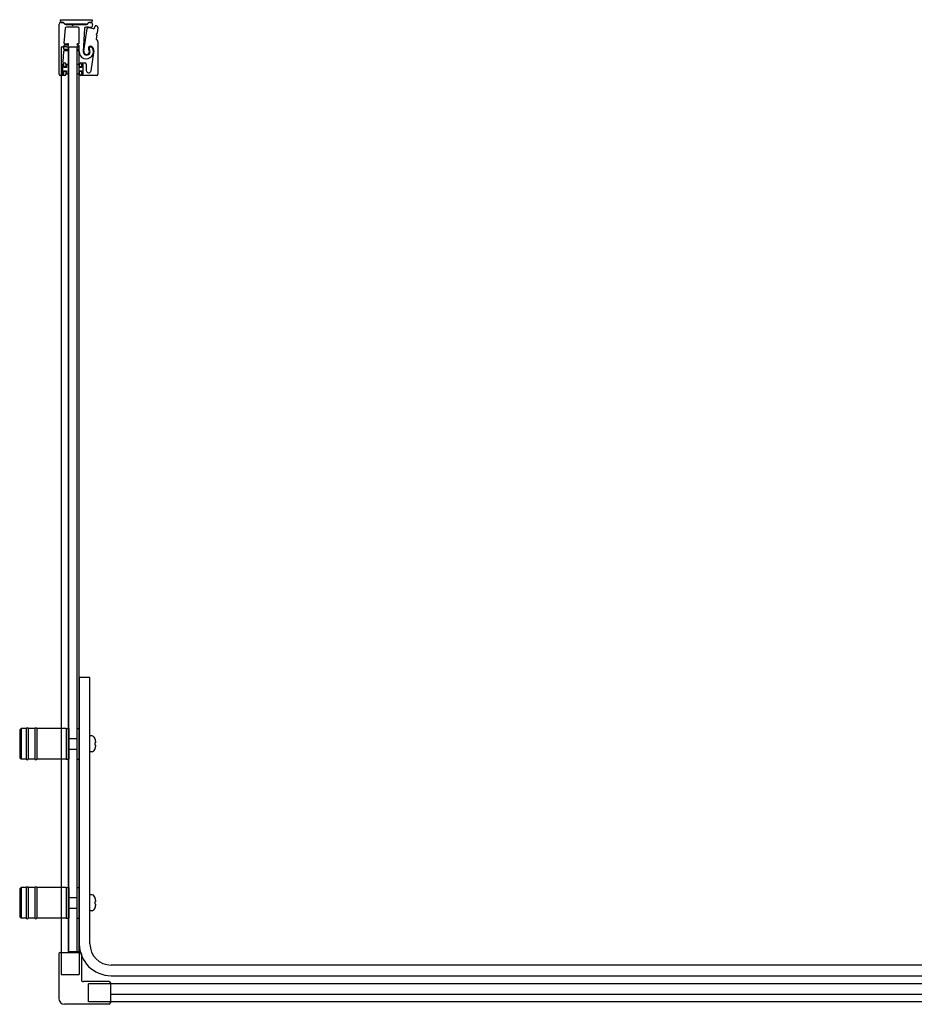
# Model space of a CAD drawing. Header units: millimetres. Extents: x 3857.63 to 3859.31, y 3608.96 to 3609.7.
# Tile 1 of 2: x 3857.63 to 3858.3, y 3608.96 to 3609.7. Entities that reach past the tile are written whole.
import ezdxf

# ---------------------------------------------------------------- set-up
doc = ezdxf.new("R2010")
doc.units = ezdxf.units.MM
doc.linetypes.add('HIDDEN', pattern=[9.525, 6.35, -3.175])
doc.layers.add('SANINDUSA', color=3, linetype='Continuous')

msp = doc.modelspace()

# ---------------------------------------------------------------- linework, layer by layer
at = {"layer": 'SANINDUSA'}
for p, q in [((3857.65705, 3609.70045), (3857.68098, 3609.70045)), ((3857.65705, 3609.69945), (3857.65705, 3609.70045)), ((3857.6573, 3609.69837), (3857.65877, 3609.69837)), ((3857.65877, 3609.69845), (3857.65805, 3609.69845)), ((3857.65947, 3609.69808), (3857.66037, 3609.69717)), ((3857.66063, 3609.69716), (3857.65972, 3609.69806)), ((3857.67804, 3609.69806), (3857.67713, 3609.69716)), ((3857.67738, 3609.69717), (3857.67829, 3609.69809)), ((3857.679, 3609.69838), (3857.67899, 3609.69838)), ((3857.67899, 3609.69838), (3857.67999, 3609.69838)), ((3857.67998, 3609.69845), (3857.679, 3609.69845)), ((3857.68098, 3609.70045), (3857.68098, 3609.69945)), ((3857.65605, 3609.65937), (3857.65605, 3609.69712)), ((3857.6605, 3609.69395), (3857.65971, 3609.68285)), ((3857.66108, 3609.69688), (3857.66529, 3609.69688)), ((3857.67668, 3609.69698), (3857.66109, 3609.69698)), ((3857.67018, 3609.69487), (3857.6615, 3609.69487)), ((3857.66547, 3609.69681), (3857.66595, 3609.69633)), ((3857.66666, 3609.69633), (3857.66714, 3609.69681)), ((3857.66731, 3609.69688), (3857.67667, 3609.69688)), ((3857.67118, 3609.68282), (3857.67118, 3609.69387)), ((3857.67515, 3609.69385), (3857.67424, 3609.67646)), ((3857.67476, 3609.67663), (3857.67729, 3609.69386)), ((3857.68122, 3609.69687), (3857.68079, 3609.69489)), ((3857.68287, 3609.69433), (3857.68326, 3609.69557)), ((3857.68526, 3609.69454), (3857.68465, 3609.69023)), ((3857.68444, 3609.68875), (3857.68404, 3609.6859)), ((3857.68411, 3609.68934), (3857.68439, 3609.68897)), ((3857.68454, 3609.69004), (3857.68417, 3609.68976)), ((3857.68418, 3609.68547), (3857.68509, 3609.68457)), ((3857.68538, 3609.68386), (3857.68538, 3609.65937)), ((3857.65753, 3609.67984), (3857.65753, 3608.99623)), ((3857.65753, 3609.67984), (3857.65853, 3609.67984)), ((3857.66173, 3609.67984), (3857.65853, 3609.67984)), ((3857.65926, 3609.67645), (3857.65873, 3609.66895)), ((3857.65956, 3609.68065), (3857.65942, 3609.67865)), ((3857.6626, 3609.67692), (3857.65976, 3609.67692)), ((3857.65991, 3609.67812), (3857.6626, 3609.67812)), ((3857.6626, 3609.68112), (3857.66006, 3609.68112)), ((3857.66021, 3609.68232), (3857.6626, 3609.68232)), ((3857.66173, 3609.67984), (3857.66272, 3609.67984)), ((3857.66302, 3609.67984), (3857.66272, 3609.67984)), ((3857.66302, 3609.67984), (3857.66958, 3609.67984)), ((3857.66302, 3608.99684), (3857.66302, 3609.67984)), ((3857.6633, 3608.99684), (3857.6633, 3609.67984)), ((3857.6633, 3609.67984), (3857.6693, 3609.67984)), ((3857.6693, 3609.67984), (3857.6693, 3608.99684)), ((3857.66992, 3609.67984), (3857.66958, 3609.67984)), ((3857.66958, 3608.99684), (3857.66958, 3609.67984)), ((3857.66992, 3609.67984), (3857.67042, 3609.67984)), ((3857.67, 3609.68232), (3857.67068, 3609.68232)), ((3857.67068, 3609.68112), (3857.67, 3609.68112)), ((3857.67, 3609.67812), (3857.67068, 3609.67812)), ((3857.67069, 3609.67692), (3857.67, 3609.67692)), ((3857.67078, 3609.67984), (3857.67042, 3609.67984)), ((3857.67078, 3609.67984), (3857.67108, 3609.67984)), ((3857.67108, 3608.99623), (3857.67108, 3609.67984)), ((3857.67118, 3609.67862), (3857.67118, 3609.68062)), ((3857.68019, 3609.66192), (3857.68232, 3609.67538)), ((3857.65835, 3609.66657), (3857.65835, 3609.65967)), ((3857.6595, 3609.66662), (3857.6585, 3609.66662)), ((3857.6585, 3609.66662), (3857.6585, 3609.65962)), ((3857.65935, 3609.66687), (3857.65865, 3609.66687)), ((3857.6595, 3609.66437), (3857.6595, 3609.66662)), ((3857.6615, 3609.66437), (3857.6595, 3609.66437)), ((3857.6595, 3609.66187), (3857.6615, 3609.66187)), ((3857.6595, 3609.65962), (3857.6595, 3609.66187)), ((3857.65965, 3609.66507), (3857.65965, 3609.66657)), ((3857.65965, 3609.65967), (3857.65965, 3609.66117)), ((3857.65972, 3609.66787), (3857.66005, 3609.66787)), ((3857.66075, 3609.66477), (3857.65995, 3609.66477)), ((3857.65995, 3609.66147), (3857.66075, 3609.66147)), ((3857.66105, 3609.66687), (3857.66105, 3609.66507)), ((3857.66105, 3609.66117), (3857.66105, 3609.65937)), ((3857.6633, 3609.66662), (3857.6615, 3609.66662)), ((3857.6615, 3609.66662), (3857.6615, 3609.66437)), ((3857.6615, 3609.66187), (3857.6615, 3609.65962)), ((3857.6633, 3609.65962), (3857.6633, 3609.66662)), ((3857.6693, 3609.66662), (3857.6693, 3609.65962)), ((3857.6711, 3609.66662), (3857.6693, 3609.66662)), ((3857.6711, 3609.66437), (3857.6711, 3609.66662)), ((3857.6731, 3609.66437), (3857.6711, 3609.66437)), ((3857.6711, 3609.65962), (3857.6711, 3609.66187)), ((3857.6711, 3609.66187), (3857.6731, 3609.66187)), ((3857.67155, 3609.66507), (3857.67155, 3609.66687)), ((3857.67155, 3609.65937), (3857.67155, 3609.66117)), ((3857.67265, 3609.66477), (3857.67185, 3609.66477)), ((3857.67185, 3609.66147), (3857.67265, 3609.66147)), ((3857.67255, 3609.66787), (3857.67555, 3609.66787)), ((3857.67295, 3609.66657), (3857.67295, 3609.66507)), ((3857.67295, 3609.66117), (3857.67295, 3609.65967)), ((3857.6741, 3609.66662), (3857.6731, 3609.66662)), ((3857.6731, 3609.66662), (3857.6731, 3609.66437)), ((3857.6731, 3609.66187), (3857.6731, 3609.65962)), ((3857.67395, 3609.66687), (3857.67325, 3609.66687)), ((3857.6741, 3609.65962), (3857.6741, 3609.66662)), ((3857.67425, 3609.65967), (3857.67425, 3609.66657)), ((3857.67655, 3609.66687), (3857.67655, 3609.66221)), ((3857.66005, 3609.65837), (3857.65705, 3609.65837)), ((3857.6585, 3609.65962), (3857.6595, 3609.65962)), ((3857.65865, 3609.65937), (3857.65935, 3609.65937)), ((3857.6615, 3609.65962), (3857.6633, 3609.65962)), ((3857.6693, 3609.65962), (3857.6711, 3609.65962)), ((3857.68438, 3609.65837), (3857.67255, 3609.65837)), ((3857.6731, 3609.65962), (3857.6741, 3609.65962)), ((3857.67325, 3609.65937), (3857.67395, 3609.65937)), ((3857.6713, 3609.20384), (3857.6713, 3609.00284)), ((3857.6793, 3609.20384), (3857.6713, 3609.20384)), ((3857.6793, 3609.00284), (3857.6793, 3609.20384)), ((3857.6263, 3609.16434), (3857.6273, 3609.16534)), ((3857.6263, 3609.16434), (3857.6263, 3609.14334)), ((3857.6273, 3609.16534), (3857.6273, 3609.14234)), ((3857.6313, 3609.16534), (3857.6273, 3609.16534)), ((3857.6313, 3609.16534), (3857.6313, 3609.14234)), ((3857.6328, 3609.16534), (3857.6328, 3609.14234)), ((3857.6378, 3609.16534), (3857.6328, 3609.16534)), ((3857.6378, 3609.16534), (3857.6378, 3609.14234)), ((3857.6393, 3609.16534), (3857.6393, 3609.14234)), ((3857.6613, 3609.16534), (3857.6393, 3609.16534)), ((3857.6613, 3609.16534), (3857.6613, 3609.14234)), ((3857.6613, 3609.16534), (3857.6613, 3609.14234)), ((3857.6613, 3609.16534), (3857.6633, 3609.16534)), ((3857.6633, 3609.16534), (3857.6633, 3609.14234)), ((3857.6693, 3609.16534), (3857.6693, 3609.14234)), ((3857.6693, 3609.16534), (3857.6713, 3609.16534)), ((3857.6636, 3609.15784), (3857.6693, 3609.15784)), ((3857.68093, 3609.15978), (3857.6793, 3609.15984)), ((3857.68329, 3609.15729), (3857.68325, 3609.15726)), ((3857.6636, 3609.14984), (3857.6693, 3609.14984)), ((3857.6838, 3609.15484), (3857.68325, 3609.15484)), ((3857.68325, 3609.15284), (3857.6838, 3609.15284)), ((3857.68325, 3609.15043), (3857.68329, 3609.15039)), ((3857.6263, 3609.14334), (3857.6273, 3609.14234)), ((3857.6313, 3609.14234), (3857.6273, 3609.14234)), ((3857.6378, 3609.14234), (3857.6328, 3609.14234)), ((3857.6613, 3609.14234), (3857.6393, 3609.14234)), ((3857.6613, 3609.14234), (3857.6633, 3609.14234)), ((3857.6693, 3609.14234), (3857.6713, 3609.14234)), ((3857.68093, 3609.1479), (3857.6793, 3609.14784)), ((3857.6263, 3609.04434), (3857.6273, 3609.04534)), ((3857.6263, 3609.04434), (3857.6263, 3609.02334)), ((3857.6273, 3609.04534), (3857.6273, 3609.02234)), ((3857.6313, 3609.04534), (3857.6273, 3609.04534)), ((3857.6313, 3609.04534), (3857.6313, 3609.02234)), ((3857.6328, 3609.04534), (3857.6328, 3609.02234)), ((3857.6378, 3609.04534), (3857.6328, 3609.04534)), ((3857.6378, 3609.04534), (3857.6378, 3609.02234)), ((3857.6393, 3609.04534), (3857.6393, 3609.02234)), ((3857.6613, 3609.04534), (3857.6393, 3609.04534)), ((3857.6613, 3609.04534), (3857.6613, 3609.02234)), ((3857.6613, 3609.04534), (3857.6613, 3609.02234)), ((3857.6613, 3609.04534), (3857.6633, 3609.04534)), ((3857.6633, 3609.04534), (3857.6633, 3609.02234)), ((3857.6693, 3609.04534), (3857.6693, 3609.02234)), ((3857.6693, 3609.04534), (3857.6713, 3609.04534)), ((3857.6636, 3609.03784), (3857.6693, 3609.03784)), ((3857.68093, 3609.03978), (3857.6793, 3609.03984)), ((3857.68329, 3609.03729), (3857.68325, 3609.03726)), ((3857.6636, 3609.02984), (3857.6693, 3609.02984)), ((3857.6838, 3609.03484), (3857.68325, 3609.03484)), ((3857.68325, 3609.03284), (3857.6838, 3609.03284)), ((3857.68325, 3609.03043), (3857.68329, 3609.03039)), ((3857.6263, 3609.02334), (3857.6273, 3609.02234)), ((3857.6313, 3609.02234), (3857.6273, 3609.02234)), ((3857.6378, 3609.02234), (3857.6328, 3609.02234)), ((3857.6613, 3609.02234), (3857.6393, 3609.02234)), ((3857.6613, 3609.02234), (3857.6633, 3609.02234)), ((3857.6693, 3609.02234), (3857.6713, 3609.02234)), ((3857.68093, 3609.0279), (3857.6793, 3609.02784)), ((3857.65572, 3608.99523), (3857.65572, 3608.96173)), ((3857.65672, 3608.99623), (3857.67187, 3608.99623)), ((3857.67108, 3608.99684), (3857.66302, 3608.99684)), ((3857.66303, 3608.99623), (3857.66303, 3608.99684)), ((3857.6693, 3608.99684), (3857.6633, 3608.99684)), ((3857.67287, 3608.99523), (3857.67287, 3608.97588)), ((3859.26427, 3608.98684), (3857.6953, 3608.98684)), ((3857.6953, 3608.97884), (3859.26427, 3608.97884)), ((3857.69372, 3608.97438), (3857.67437, 3608.97438)), ((3857.69472, 3608.97338), (3857.69472, 3608.95823)), ((3858.38818, 3608.97258), (3857.69472, 3608.97258)), ((3858.38818, 3608.96454), (3857.69472, 3608.96454)), ((3857.69372, 3608.95723), (3857.66022, 3608.95723)), ((3859.30804, 3608.95903), (3857.69472, 3608.95903))]:
    msp.add_line(p, q, dxfattribs=at)
at = {"layer": 'SANINDUSA', "linetype": 'HIDDEN', "ltscale": 10}
for p, q in [((3857.65753, 3608.99623), (3857.65753, 3608.97984)), ((3857.67108, 3608.99623), (3857.67108, 3608.97984)), ((3857.65753, 3608.97984), (3857.67108, 3608.97984)), ((3857.69472, 3608.97258), (3857.67833, 3608.97258)), ((3857.67833, 3608.95903), (3857.67833, 3608.97258)), ((3857.69472, 3608.95903), (3857.67833, 3608.95903))]:
    msp.add_line(p, q, dxfattribs=at)
at = {"layer": 'SANINDUSA'}
for centre, radius, start, end in [((3857.6573, 3609.69712), 0.00125, 90, 180), ((3857.65805, 3609.69945), 0.001, 180, 270), ((3857.65877, 3609.6971), 0.00135, 45.4448, 90), ((3857.65876, 3609.69737), 0.001, 44.9107, 89.4659), ((3857.679, 3609.6971), 0.00135, 90, 135), ((3857.679, 3609.69738), 0.001, 90, 135), ((3857.67998, 3609.69945), 0.001, 270, 0), ((3857.67999, 3609.69713), 0.00125, 347.95912, 90), ((3857.66108, 3609.69788), 0.001, 224.9107, 270), ((3857.6615, 3609.69387), 0.001, 90, 175.94302), ((3857.66109, 3609.69763), 0.00065, 225.4448, 270), ((3857.66529, 3609.69663), 0.00025, 45, 90), ((3857.6663, 3609.69668), 0.0005, 225, 315), ((3857.66731, 3609.69663), 0.00025, 90, 135), ((3857.67018, 3609.69387), 0.001, 0, 90), ((3857.67615, 3609.6938), 0.001, 92.24985, 177), ((3857.67683, 3609.67632), 0.01849, 79.46815, 92.24985), ((3857.67667, 3609.69788), 0.001, 270, 315), ((3857.67668, 3609.69763), 0.00065, 270, 314.38239), ((3857.67779, 3609.69379), 0.0005, 86.87429, 171.62444), ((3857.67683, 3609.67632), 0.01799, 74.46815, 86.87429), ((3857.6803, 3609.69499), 0.0005, 259.46815, 347.95912), ((3857.68192, 3609.69462), 0.001, 254.46815, 342.95912), ((3857.68373, 3609.69542), 0.0005, 70.1363, 162.95912), ((3857.67683, 3609.67632), 0.02081, 67.95837, 70.1363), ((3857.68427, 3609.69468), 0.001, 352, 67.95837), ((3857.68454, 3609.68583), 0.0005, 172, 225), ((3857.68435, 3609.68952), 0.0003, 127, 217), ((3857.68415, 3609.68879), 0.0003, 352, 37), ((3857.68435, 3609.69028), 0.0003, 307, 352), ((3857.68438, 3609.68386), 0.001, 0, 45), ((3857.65976, 3609.67642), 0.0005, 90, 175.94302), ((3857.65991, 3609.67862), 0.0005, 175.94302, 270), ((3857.66006, 3609.68062), 0.0005, 90, 175.94302), ((3857.66021, 3609.68282), 0.0005, 175.94302, 270), ((3857.6626, 3609.68172), 0.0006, 270, 90), ((3857.6626, 3609.67752), 0.0006, 270, 90), ((3857.67, 3609.68172), 0.0006, 90, 270), ((3857.67, 3609.67752), 0.0006, 90, 270), ((3857.67068, 3609.68282), 0.0005, 270, 0), ((3857.67068, 3609.68062), 0.0005, 0, 90), ((3857.67068, 3609.67862), 0.0005, 270, 0), ((3857.67069, 3609.67642), 0.0005, 358.37906, 90), ((3857.67656, 3609.67625), 0.00537, 178.37906, 34.62628), ((3857.67683, 3609.67632), 0.0026, 177, 36.02172), ((3857.67683, 3609.67632), 0.0021, 171.62444, 37.81512), ((3857.67989, 3609.6787), 0.00177, 34.46929, 217.81512), ((3857.67995, 3609.67859), 0.00125, 34.62628, 216.02172), ((3857.67641, 3609.67631), 0.00598, 351.00614, 34.46929), ((3857.65972, 3609.66887), 0.001, 175.94302, 270), ((3857.65865, 3609.66657), 0.0003, 90, 180), ((3857.65935, 3609.66657), 0.0003, 0, 90), ((3857.65995, 3609.66507), 0.0003, 180, 270), ((3857.65995, 3609.66117), 0.0003, 90, 180), ((3857.66005, 3609.66687), 0.001, 0, 90), ((3857.66075, 3609.66507), 0.0003, 270, 0), ((3857.66075, 3609.66117), 0.0003, 0, 90), ((3857.67255, 3609.66687), 0.001, 90, 180), ((3857.67185, 3609.66507), 0.0003, 180, 270), ((3857.67185, 3609.66117), 0.0003, 90, 180), ((3857.67265, 3609.66507), 0.0003, 270, 0), ((3857.67265, 3609.66117), 0.0003, 0, 90), ((3857.67325, 3609.66657), 0.0003, 90, 180), ((3857.67395, 3609.66657), 0.0003, 0, 90), ((3857.67555, 3609.66687), 0.001, 0, 90), ((3857.67838, 3609.66221), 0.00183, 180, 351.00614), ((3857.65705, 3609.65937), 0.001, 180, 270), ((3857.65865, 3609.65967), 0.0003, 180, 270), ((3857.65935, 3609.65967), 0.0003, 270, 0), ((3857.66005, 3609.65937), 0.001, 270, 0), ((3857.67255, 3609.65937), 0.001, 180, 270), ((3857.67325, 3609.65967), 0.0003, 180, 270), ((3857.67395, 3609.65967), 0.0003, 270, 0), ((3857.68438, 3609.65937), 0.001, 270, 0), ((3857.63205, 3609.16509), 0.00075, 0, 180), ((3857.63855, 3609.16509), 0.00075, 0, 180), ((3857.6636, 3609.15754), 0.0003, 90, 180), ((3857.68086, 3609.15779), 0.002, 29.54044, 88), ((3857.6739, 3609.15384), 0.01, 20.1818, 29.54044), ((3857.6739, 3609.15384), 0.00995, 5.76818, 20.08396), ((3857.6636, 3609.15014), 0.0003, 180, 270), ((3857.68086, 3609.1499), 0.002, 272, 330.45956), ((3857.6739, 3609.15384), 0.01, 330.45956, 339.8182), ((3857.6739, 3609.15384), 0.00995, 339.91604, 354.23182), ((3857.63205, 3609.14259), 0.00075, 180, 0), ((3857.63855, 3609.14259), 0.00075, 180, 0), ((3857.63205, 3609.04509), 0.00075, 0, 180), ((3857.63855, 3609.04509), 0.00075, 0, 180), ((3857.6636, 3609.03754), 0.0003, 90, 180), ((3857.68086, 3609.03779), 0.002, 29.54044, 88), ((3857.6739, 3609.03384), 0.01, 20.1818, 29.54044), ((3857.6739, 3609.03384), 0.00995, 5.76818, 20.08396), ((3857.6636, 3609.03014), 0.0003, 180, 270), ((3857.6739, 3609.03384), 0.01, 330.45956, 339.8182), ((3857.6739, 3609.03384), 0.00995, 339.91604, 354.23182), ((3857.63205, 3609.02259), 0.00075, 180, 0), ((3857.63855, 3609.02259), 0.00075, 180, 0), ((3857.68086, 3609.0299), 0.002, 272, 330.45956), ((3857.6953, 3609.00284), 0.024, 180, 270), ((3857.6953, 3609.00284), 0.016, 180, 270), ((3857.65672, 3608.99523), 0.001, 90, 180), ((3857.67187, 3608.99523), 0.001, 0, 90), ((3857.67437, 3608.97588), 0.0015, 180, 270), ((3857.69372, 3608.97338), 0.001, 0, 90), ((3857.66022, 3608.96173), 0.0045, 180, 270), ((3857.69372, 3608.95823), 0.001, 270, 0)]:
    msp.add_arc(centre, radius, start, end, dxfattribs=at)
for centre in [(3857.67592, 3609.15384), (3857.67592, 3609.03384)]:
    msp.add_ellipse(centre, major_axis=(0, -0.00947), ratio=0.778226, start_param=1.465014, end_param=1.676579, dxfattribs=at)

doc.saveas('drawing.dxf')
